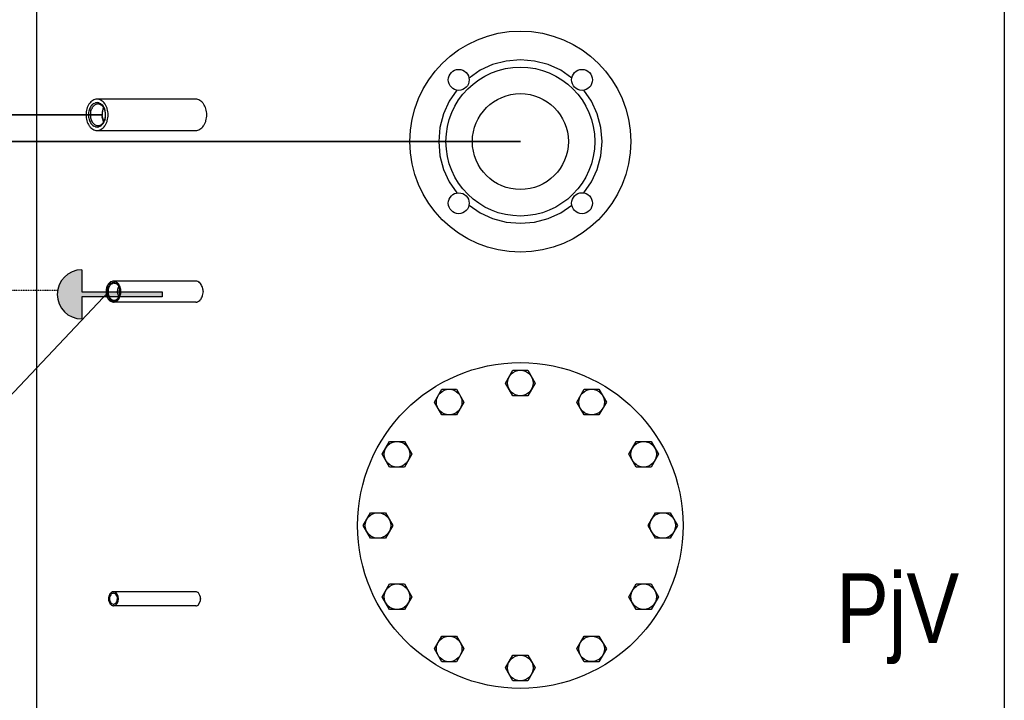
# Model space of a CAD drawing. Header units: millimetres. Extents: x -98431657 to -98227415, y -465497820 to -465456067.
# Tile 27 of 62: x -98404823 to -98404118, y -465487818 to -465487331. Entities that reach past the tile are written whole.
import ezdxf

# ---------------------------------------------------------------- set-up
doc = ezdxf.new("R2010")
doc.units = ezdxf.units.MM
doc.linetypes.add('Teckovana', pattern=[0.06, 0, -0.06])
doc.layers.add('WPF 1 - vrt', color=7, linetype='Continuous', lineweight=25)
doc.layers.add('základ', color=7, linetype='Continuous', lineweight=25)
doc.styles.add('ARIALNARROW', font='ARIALN.TTF')

# ---------------------------------------------------------------- blocks, each defined once
blk = doc.blocks.new('KOMPLEXNÍ OBJEKT_0')
at = {"layer": 'WPF 1 - vrt', "color": 0, "lineweight": 25}
blk.add_line((-98404691.77, -465487525.87), (-98404692.02, -465487525.87), dxfattribs=at)
for centre, radius, start, end in [((-98404697.41, -465487522.66), 4.27, 47.4929, 58.38995), ((-98404698.83, -465487524.3), 6.44, 33.82169, 48.00708), ((-98404700.12, -465487525.14), 7.98, 21.31508, 33.67598), ((-98404701.48, -465487525.67), 9.44, 15.90507, 21.32632), ((-98404698.62, -465487524.96), 6.5, 8.43816, 16.73723), ((-98404702.18, -465487525.89), 10.16, 0.10596, 10.72062), ((-98404702.14, -465487524.53), 10.46, 342.02067, 352.61211)]:
    blk.add_arc(centre, radius, start, end, dxfattribs=at)
blk = doc.blocks.new('KOMPLEXNÍ OBJEKT_2')
at = {"layer": 'WPF 1 - vrt', "color": 0, "lineweight": 25}
blk.add_line((-98404694.63, -465487532.57), (-98404694.61, -465487532.57), dxfattribs=at)
for centre, radius, start, end in [((-98404700.37, -465487527.05), 7.96, 316.12605, 329.88809), ((-98404699.78, -465487526.78), 7.6, 325.84968, 338.90817), ((-98404700.83, -465487526.32), 8.75, 338.61125, 344.51886)]:
    blk.add_arc(centre, radius, start, end, dxfattribs=at)
blk = doc.blocks.new('KOMPLEXNÍ OBJEKT_3')
at = {"layer": 'WPF 1 - vrt', "color": 0, "lineweight": 25}
blk.add_lwpolyline([(-98404695.53, -465487750.26), (-98404695.52, -465487750.26), (-98404695.51, -465487750.26)], dxfattribs=at)
blk.add_arc((-98404696.68, -465487747.97), 2.57, 277.92982, 296.96456, dxfattribs=at)
blk = doc.blocks.new('KOMPLEXNÍ OBJEKT_23')
at = {"layer": 'WPF 1 - vrt', "color": 0, "lineweight": 25}
blk.add_line((-98404697.31, -465487750.72), (-98404756.19, -465487750.72), dxfattribs=at)
blk.add_arc((-98404756.18, -465487748.13), 2.59, 254.47525, 269.7675, dxfattribs=at)
blk = doc.blocks.new('KOMPLEXNÍ OBJEKT_24')
at = {"layer": 'WPF 1 - vrt', "color": 0, "lineweight": 25}
blk.add_line((-98404697.31, -465487740.72), (-98404756.19, -465487740.72), dxfattribs=at)
for centre, radius, start, end in [((-98404756.19, -465487743.29), 2.56, 74.40082, 90.00279), ((-98404756.37, -465487743.75), 3.05, 45.56426, 73.57471), ((-98404697.3, -465487742.96), 2.23, 77.64086, 90.31944)]:
    blk.add_arc(centre, radius, start, end, dxfattribs=at)
blk = doc.blocks.new('KOMPLEXNÍ OBJEKT_25')
at = {"layer": 'WPF 1 - vrt', "color": 0, "lineweight": 25}
blk.add_line((-98404697.31, -465487533.37), (-98404756.19, -465487533.37), dxfattribs=at)
for centre, radius, start, end in [((-98404755.67, -465487528.45), 5.04, 226.52637, 239.73383), ((-98404756.18, -465487529.5), 3.87, 238.36437, 269.81842)]:
    blk.add_arc(centre, radius, start, end, dxfattribs=at)
blk = doc.blocks.new('KOMPLEXNÍ OBJEKT_26')
at = {"layer": 'WPF 1 - vrt', "color": 0, "lineweight": 25}
blk.add_line((-98404697.31, -465487518.38), (-98404756.19, -465487518.38), dxfattribs=at)
for centre, radius, start, end in [((-98404756.22, -465487521.79), 3.4, 89.5729, 107.15888), ((-98404697.34, -465487522.44), 4.06, 79.30941, 89.68464)]:
    blk.add_arc(centre, radius, start, end, dxfattribs=at)
blk = doc.blocks.new('KOMPLEXNÍ OBJEKT_29')
at = {"layer": 'WPF 1 - vrt', "color": 0, "lineweight": 25}
for centre, radius, start, end in [((-98404765.91, -465487397.53), 6.42, 133.3595, 144.64885), ((-98404767.03, -465487396.23), 4.71, 119.83476, 134.41737), ((-98404767.37, -465487395.38), 3.81, 104.90684, 121.6116), ((-98404767.25, -465487395.53), 3.98, 90.34561, 106.10002), ((-98404767.29, -465487395.46), 3.91, 73.99562, 89.74417), ((-98404765.09, -465487398.07), 7.41, 144.97001, 155.54023)]:
    blk.add_arc(centre, radius, start, end, dxfattribs=at)
blk = doc.blocks.new('KOMPLEXNÍ OBJEKT_30')
at = {"layer": 'WPF 1 - vrt', "color": 0, "lineweight": 25}
for centre, radius, start, end in [((-98404768.36, -465487397.34), 6.1, 47.3967, 58.51835), ((-98404770.22, -465487398.91), 8.52, 36.74426, 45.32643), ((-98404754.25, -465487397.7), 10.49, 188.81359, 196.34846), ((-98404753.92, -465487398.78), 10.49, 160.38265, 182.86307), ((-98404754.75, -465487399.3), 9.66, 180.01283, 188.01817), ((-98404751.66, -465487397.99), 12.46, 160.37849, 167.30196)]:
    blk.add_arc(centre, radius, start, end, dxfattribs=at)
blk = doc.blocks.new('KOMPLEXNÍ OBJEKT_31')
at = {"layer": 'WPF 1 - vrt', "color": 0, "lineweight": 25}
for centre, radius, start, end in [((-98404771.72, -465487399.21), 9.94, 16.83648, 25.03226), ((-98404772.6, -465487399.28), 10.81, 359.85244, 15.83097), ((-98404772.63, -465487399.33), 10.84, 344.20891, 0.11818)]:
    blk.add_arc(centre, radius, start, end, dxfattribs=at)
blk = doc.blocks.new('KOMPLEXNÍ OBJEKT_32')
at = {"layer": 'WPF 1 - vrt', "color": 0, "lineweight": 25}
for p, q in [((-98404697.31, -465487388.1), (-98404767.96, -465487388.1)), ((-98404767.96, -465487410.5), (-98404697.31, -465487410.5))]:
    blk.add_line(p, q, dxfattribs=at)
for centre, radius, start, end in [((-98404764.8, -465487397.64), 10.76, 144.48073, 154.93143), ((-98404765.85, -465487396.79), 9.41, 133.68628, 144.93105), ((-98404767.09, -465487395.58), 7.68, 120.55985, 133.29968), ((-98404767.71, -465487394.54), 6.47, 106.13401, 120.51139), ((-98404767.92, -465487394.12), 6.02, 90.45779, 105.32947), ((-98404697.31, -465487393.74), 5.64, 74.16764, 90.0541), ((-98404697.6, -465487394.68), 6.61, 59.94751, 73.98697), ((-98404698.12, -465487395.43), 7.53, 46.20118, 59.34802), ((-98404699.59, -465487396.77), 9.51, 33.54762, 45.41291), ((-98404701.08, -465487398.1), 11.5, 15.5439, 34.963), ((-98404760.96, -465487399.23), 14.92, 163.59057, 180.26931), ((-98404760.69, -465487399.34), 15.19, 179.854, 196.23941), ((-98404763.02, -465487398.46), 12.73, 154.94774, 164.28619), ((-98404704.58, -465487399.29), 15.19, 359.94741, 16.33281), ((-98404704.32, -465487399.35), 14.92, 343.49717, 0.17592), ((-98404764.2, -465487400.51), 11.5, 195.5439, 214.963), ((-98404765.69, -465487401.84), 9.51, 213.54762, 225.41291), ((-98404700.48, -465487400.97), 10.76, 324.48073, 334.93143), ((-98404702.26, -465487400.14), 12.73, 334.94774, 344.28619), ((-98404767.16, -465487403.18), 7.53, 226.20118, 239.34802), ((-98404767.75, -465487404.09), 6.45, 239.76301, 254.17147), ((-98404767.97, -465487404.86), 5.64, 254.17213, 270.0586), ((-98404697.31, -465487404.86), 5.65, 269.97707, 285.8192), ((-98404697.64, -465487403.91), 6.65, 286.32028, 300.32511), ((-98404698.19, -465487403.03), 7.68, 300.55985, 313.29968), ((-98404699.43, -465487401.81), 9.41, 313.68628, 324.93105)]:
    blk.add_arc(centre, radius, start, end, dxfattribs=at)
blk = doc.blocks.new('KOMPLEXNÍ OBJEKT_33')
at = {"layer": 'WPF 1 - vrt', "color": 0, "lineweight": 25}
for centre, radius, start, end in [((-98404766.19, -465487401.26), 6.1, 227.3967, 238.51835), ((-98404767.23, -465487402.82), 4.24, 239.49619, 254.70408), ((-98404767.3, -465487403.48), 3.58, 252.98595, 270.20196), ((-98404767.28, -465487403.39), 3.67, 269.93151, 286.99107), ((-98404767.24, -465487403.05), 3.99, 285.05568, 301.10077), ((-98404767.52, -465487402.38), 4.71, 299.83476, 314.41737), ((-98404769.6, -465487400.18), 7.73, 313.99186, 323.40923), ((-98404770.89, -465487399.78), 9.02, 326.25867, 334.90317)]:
    blk.add_arc(centre, radius, start, end, dxfattribs=at)
blk = doc.blocks.new('KOMPLEXNÍ OBJEKT_34')
at = {"layer": 'WPF 1 - vrt', "color": 0, "lineweight": 25}
for centre, radius, start, end in [((-98404762.26, -465487399.29), 10.52, 163.62195, 180.02643), ((-98404762.28, -465487399.31), 10.49, 179.94367, 196.41259), ((-98404762.87, -465487399.47), 9.88, 196.50875, 204.85263), ((-98404763.61, -465487399.67), 9.12, 205.66585, 214.19717)]:
    blk.add_arc(centre, radius, start, end, dxfattribs=at)
blk = doc.blocks.new('KOMPLEXNÍ OBJEKT_35')
at = {"layer": 'WPF 1 - vrt', "color": 0, "lineweight": 25}
for centre, radius, start, end in [((-98404767.96, -465487393.77), 5.66, 74.20345, 90.08992), ((-98404768.12, -465487394.37), 6.29, 59.57835, 74.35614), ((-98404768.96, -465487395.68), 7.84, 46.4693, 59.0799), ((-98404769.67, -465487396.49), 8.92, 34.95907, 46.78575), ((-98404772.22, -465487398.14), 11.96, 25.01295, 34.41218), ((-98404771.74, -465487398.15), 11.53, 15.78239, 26.08016), ((-98404775.55, -465487399.31), 15.51, 0.0283, 16.0651), ((-98404775.28, -465487399.33), 15.24, 343.75307, 0.08346), ((-98404771.74, -465487400.66), 11.45, 325.03098, 334.83186), ((-98404772.92, -465487400.08), 12.77, 334.72483, 344.04791), ((-98404767.96, -465487404.86), 5.65, 269.97707, 285.8192), ((-98404768.16, -465487404.22), 6.31, 285.94756, 300.69783), ((-98404768.84, -465487403.03), 7.68, 300.55985, 313.29968), ((-98404770.1, -465487401.75), 9.48, 313.49648, 324.70255)]:
    blk.add_arc(centre, radius, start, end, dxfattribs=at)
blk = doc.blocks.new('KOMPLEXNÍ OBJEKT_36')
at = {"layer": 'WPF 1 - vrt', "color": 0, "lineweight": 25}
for centre, radius, start, end in [((-98404773.47, -465487399.26), 11.67, 359.76385, 16.33761), ((-98404773.79, -465487399.3), 12, 343.87149, 0), ((-98404771.76, -465487399.83), 9.92, 325.276, 334.16332), ((-98404770.77, -465487400.35), 8.8, 334.40077, 344.931)]:
    blk.add_arc(centre, radius, start, end, dxfattribs=at)
blk = doc.blocks.new('KOMPLEXNÍ OBJEKT_37')
at = {"layer": 'WPF 1 - vrt', "color": 0, "lineweight": 25}
for centre, radius, start, end in [((-98404767.94, -465487403.54), 4.49, 254.21835, 269.64119), ((-98404767.99, -465487403.46), 4.57, 270.26636, 285.6398)]:
    blk.add_arc(centre, radius, start, end, dxfattribs=at)
blk = doc.blocks.new('KOMPLEXNÍ OBJEKT_38')
at = {"layer": 'WPF 1 - vrt', "color": 0, "lineweight": 25}
for centre, radius, start, end in [((-98404765.59, -465487397.87), 8.23, 134.86745, 144.78626), ((-98404767.33, -465487396.38), 5.94, 120.15236, 133.13151), ((-98404762.14, -465487399.31), 12, 163.85647, 179.982), ((-98404762.46, -465487399.35), 11.67, 179.77887, 196.35263), ((-98404765.15, -465487398.31), 8.83, 154.11226, 164.62798), ((-98404765.55, -465487397.97), 8.32, 144.41703, 155.02229), ((-98404765.13, -465487400.24), 8.86, 195.67416, 206.17485), ((-98404766.58, -465487401.28), 7.11, 203.8071, 216.17837), ((-98404766.49, -465487401.49), 7.06, 214.39277, 225.95351), ((-98404767.34, -465487402.23), 5.94, 226.86849, 239.84764)]:
    blk.add_arc(centre, radius, start, end, dxfattribs=at)
blk = doc.blocks.new('KOMPLEXNÍ OBJEKT_39')
at = {"layer": 'WPF 1 - vrt', "color": 0, "lineweight": 25}
for centre, radius, start, end in [((-98404767.94, -465487395.08), 4.51, 90.26802, 105.75445), ((-98404767.99, -465487395.13), 4.56, 74.33338, 89.64415)]:
    blk.add_arc(centre, radius, start, end, dxfattribs=at)
blk = doc.blocks.new('KOMPLEXNÍ OBJEKT_40')
at = {"layer": 'WPF 1 - vrt', "color": 0, "lineweight": 25}
for centre, radius, start, end in [((-98404756.09, -465487400.8), 9.27, 136.75941, 144.5994), ((-98404770.95, -465487398.2), 8.93, 24.79671, 34.61019)]:
    blk.add_arc(centre, radius, start, end, dxfattribs=at)
blk = doc.blocks.new('KOMPLEXNÍ OBJEKT_71')
at = {"layer": 'WPF 1 - vrt', "color": 0, "lineweight": 25}
for centre, radius, start, end in [((-98404752.83, -465487745.68), 6.88, 164.24821, 195.73252), ((-98404754.24, -465487745.28), 5.42, 145.18534, 164.23061), ((-98404754.91, -465487744.94), 4.67, 133.30487, 143.90546), ((-98404756.06, -465487743.67), 2.96, 106.05764, 134.01349), ((-98404753.98, -465487746.11), 5.66, 194.64559, 213.69086), ((-98404755.03, -465487746.66), 4.48, 215.34718, 225.85541), ((-98404755.57, -465487747.13), 3.77, 226.7823, 238.40699)]:
    blk.add_arc(centre, radius, start, end, dxfattribs=at)
blk = doc.blocks.new('KOMPLEXNÍ OBJEKT_72')
at = {"layer": 'WPF 1 - vrt', "color": 0, "lineweight": 25}
for centre, radius, start, end in [((-98404758.03, -465487745.52), 4.65, 16.60658, 34.28943), ((-98404759.35, -465487745.74), 5.99, 0.19764, 15.03528), ((-98404757.93, -465487745.97), 4.54, 325.48189, 343.6221), ((-98404759.25, -465487745.71), 5.88, 344.83399, 359.93308)]:
    blk.add_arc(centre, radius, start, end, dxfattribs=at)
blk = doc.blocks.new('KOMPLEXNÍ OBJEKT_73')
at = {"layer": 'WPF 1 - vrt', "color": 0, "lineweight": 25}
for centre, radius, start, end in [((-98404753.12, -465487745.77), 5.89, 164.51023, 179.60283), ((-98404754.22, -465487745.58), 4.79, 145.96215, 163.14184), ((-98404753.02, -465487745.67), 6, 180.53332, 195.35362), ((-98404754.1, -465487745.81), 4.92, 197.08713, 213.80888)]:
    blk.add_arc(centre, radius, start, end, dxfattribs=at)
blk = doc.blocks.new('KOMPLEXNÍ OBJEKT_74')
at = {"layer": 'WPF 1 - vrt', "color": 0, "lineweight": 25}
for centre, radius, start, end in [((-98404758.24, -465487525.38), 6.72, 15.94551, 34.68026), ((-98404760.59, -465487525.86), 9.14, 359.89302, 16.13234), ((-98404759.46, -465487525.81), 8.01, 359.5119, 16.50423), ((-98404759.6, -465487525.95), 8.15, 343.86422, 0.54712), ((-98404760.13, -465487525.88), 8.68, 344.37291, 0.00911)]:
    blk.add_arc(centre, radius, start, end, dxfattribs=at)
blk = doc.blocks.new('KOMPLEXNÍ OBJEKT_75')
at = {"layer": 'WPF 1 - vrt', "color": 0, "lineweight": 25}
for centre, radius, start, end in [((-98404754.74, -465487524.27), 6.37, 133.51085, 144.66038), ((-98404755.5, -465487523.5), 5.29, 120.89175, 133.3802), ((-98404751.18, -465487525.89), 10.31, 163.84716, 179.93765), ((-98404751.11, -465487525.89), 10.38, 179.93204, 195.97925), ((-98404751.84, -465487525.73), 9.63, 155.32285, 163.65051), ((-98404753.2, -465487525.24), 8.19, 145.37226, 154.45473)]:
    blk.add_arc(centre, radius, start, end, dxfattribs=at)
blk = doc.blocks.new('KOMPLEXNÍ OBJEKT_76')
at = {"layer": 'WPF 1 - vrt', "color": 0, "lineweight": 25}
for centre, radius, start, end in [((-98404751.35, -465487525.85), 8.74, 164.64799, 180.19696), ((-98404751.74, -465487525.93), 8.35, 179.657, 195.93165), ((-98404752.95, -465487526.25), 7.1, 196.11615, 213.8895), ((-98404754.08, -465487526.72), 5.91, 216.1666, 225.9183), ((-98404755.54, -465487528.26), 3.78, 225.55262, 239.83948), ((-98404755.69, -465487528.59), 3.42, 239.40271, 254.20011), ((-98404755.79, -465487528.92), 3.08, 254.28697, 270.2473), ((-98404755.76, -465487528.96), 3.03, 269.69168, 285.89247), ((-98404755.87, -465487528.52), 3.49, 285.64068, 300.30476), ((-98404756.17, -465487528.1), 4.01, 300.9436, 314.3269)]:
    blk.add_arc(centre, radius, start, end, dxfattribs=at)
blk = doc.blocks.new('KOMPLEXNÍ OBJEKT_77')
at = {"layer": 'WPF 1 - vrt', "color": 0, "lineweight": 25}
for centre, radius, start, end in [((-98404697.35, -465487529.51), 3.87, 281.28719, 292.62343), ((-98404697.45, -465487529.12), 4.26, 291.89643, 302.40293)]:
    blk.add_arc(centre, radius, start, end, dxfattribs=at)
blk = doc.blocks.new('KOMPLEXNÍ OBJEKT_78')
at = {"layer": 'WPF 1 - vrt', "color": 0, "lineweight": 25}
for centre, radius, start, end in [((-98404745.72, -465487525.93), 6.35, 165.43072, 179.47122), ((-98404747.01, -465487525.88), 5.06, 179.93141, 185.89026)]:
    blk.add_arc(centre, radius, start, end, dxfattribs=at)
blk = doc.blocks.new('KOMPLEXNÍ OBJEKT_79')
at = {"layer": 'WPF 1 - vrt', "color": 0, "lineweight": 25}
for centre, radius, start, end in [((-98404756.86, -465487523.87), 4.86, 34.25039, 47.15484), ((-98404745.37, -465487525.84), 8.08, 158.22202, 180.26659), ((-98404746.58, -465487525.94), 6.87, 179.48145, 188.2756), ((-98404747.96, -465487524.66), 5.24, 149.07806, 159.67795), ((-98404756.77, -465487523.47), 4.57, 19.16372, 30.68186)]:
    blk.add_arc(centre, radius, start, end, dxfattribs=at)
blk = doc.blocks.new('KOMPLEXNÍ OBJEKT_80')
at = {"layer": 'WPF 1 - vrt', "color": 0, "lineweight": 25}
for centre, radius, start, end in [((-98404757.26, -465487523.96), 5.89, 46.66858, 58.29504), ((-98404757.84, -465487524.45), 6.64, 24.34491, 45.9324), ((-98404758.57, -465487525.03), 7.55, 15.52281, 26.0217), ((-98404760.91, -465487525.92), 10.01, 343.62103, 0.23355), ((-98404761.03, -465487525.83), 10.14, 359.74432, 16.16698), ((-98404758.41, -465487526.8), 7.37, 333.9457, 344.77028)]:
    blk.add_arc(centre, radius, start, end, dxfattribs=at)
blk = doc.blocks.new('KOMPLEXNÍ OBJEKT_81')
at = {"layer": 'WPF 1 - vrt', "color": 0, "lineweight": 25}
for centre, radius, start, end in [((-98404754.57, -465487524.55), 5.22, 133.85682, 144.82966), ((-98404755.44, -465487523.63), 3.95, 120.45383, 133.9458)]:
    blk.add_arc(centre, radius, start, end, dxfattribs=at)
blk = doc.blocks.new('KOMPLEXNÍ OBJEKT_82')
at = {"layer": 'WPF 1 - vrt', "color": 0, "lineweight": 25}
for centre, radius, start, end in [((-98404751.79, -465487525.86), 9.14, 163.82579, 180.07056), ((-98404751.34, -465487525.85), 9.59, 180.14443, 195.66989), ((-98404754.33, -465487525.01), 6.46, 153.84783, 164.847), ((-98404753.55, -465487525.25), 7.27, 145.48689, 154.80896), ((-98404755.17, -465487524.22), 5.35, 133.05122, 144.83915), ((-98404753.61, -465487526.43), 7.24, 196.12292, 205.9521), ((-98404755.12, -465487527.38), 5.48, 203.92289, 216.21427), ((-98404754.79, -465487527.25), 5.81, 215.30944, 226.09578), ((-98404755.87, -465487528.41), 4.24, 225.75796, 239.70924), ((-98404756.19, -465487529.06), 3.51, 238.93444, 254.94252), ((-98404756.19, -465487529.41), 3.18, 253.32038, 270.10802), ((-98404756.19, -465487529.3), 3.28, 270.00898, 286.40545), ((-98404756.28, -465487528.85), 3.74, 285.81442, 300.72099), ((-98404756.5, -465487528.46), 4.18, 300.54829, 314.5889), ((-98404756.6, -465487528.07), 4.55, 312.00347, 325.8869)]:
    blk.add_arc(centre, radius, start, end, dxfattribs=at)
blk = doc.blocks.new('KOMPLEXNÍ OBJEKT_83')
at = {"layer": 'WPF 1 - vrt', "color": 0, "lineweight": 25}
for centre, radius, start, end in [((-98404756.17, -465487529.71), 3.66, 269.66894, 286.03769), ((-98404756.52, -465487528.68), 4.74, 286.62984, 299.76734), ((-98404757.35, -465487527.64), 6.07, 301.69189, 312.58006), ((-98404757.93, -465487527.28), 6.73, 314.1446, 324.65282)]:
    blk.add_arc(centre, radius, start, end, dxfattribs=at)

msp = doc.modelspace()

# ---------------------------------------------------------------- hatches: boundary and pattern name
at = {"layer": 'základ', "true_color": 0xe8e8e8}
msp.add_hatch(color=254, dxfattribs=at).paths.add_polyline_path([(-98404778.94, -465487510.26), (-98404778.94, -465487525.93), (-98404721.23, -465487525.93), (-98404721.23, -465487529.71), (-98404778.94, -465487529.71), (-98404778.94, -465487545.39), (-98404780.72, -465487545.3), (-98404782.48, -465487545.03), (-98404784.2, -465487544.58), (-98404785.87, -465487543.96), (-98404787.47, -465487543.18), (-98404788.98, -465487542.24), (-98404790.38, -465487541.15), (-98404791.67, -465487539.92), (-98404792.83, -465487538.57), (-98404793.85, -465487537.11), (-98404794.71, -465487535.56), (-98404795.41, -465487533.92), (-98404795.95, -465487532.22), (-98404796.3, -465487530.48), (-98404796.48, -465487528.71), (-98404796.48, -465487526.93), (-98404796.3, -465487525.16), (-98404795.95, -465487523.42), (-98404795.41, -465487521.72), (-98404794.71, -465487520.09), (-98404793.85, -465487518.53), (-98404792.83, -465487517.07), (-98404791.67, -465487515.72), (-98404790.38, -465487514.49), (-98404788.98, -465487513.41), (-98404787.47, -465487512.46), (-98404785.87, -465487511.68), (-98404784.2, -465487511.06), (-98404782.48, -465487510.62), (-98404780.72, -465487510.35)], flags=16)

# ---------------------------------------------------------------- linework, layer by layer
at = {"layer": 'WPF 1 - vrt', "color": 0, "lineweight": 25}
for p, q in [((-98404811.36, -465487197.26), (-98404811.36, -465488725.03)), ((-98404118.19, -465487197.26), (-98404118.19, -465488725.03)), ((-98404770.32, -465487391.24), (-98404769.16, -465487390.74)), ((-98404766.76, -465487390.74), (-98404765.6, -465487391.24)), ((-98404766.21, -465487391.7), (-98404765.17, -465487392.14)), ((-98404764.53, -465487392.04), (-98404763.59, -465487393.13)), ((-98404772.35, -465487396.33), (-98404771.83, -465487395)), ((-98404763.81, -465487395.26), (-98404764.61, -465487399.3)), ((-98404763.39, -465487393.81), (-98404762.71, -465487395)), ((-98404762.84, -465487394.46), (-98404762.27, -465487395.97)), ((-98404770.32, -465487405.76), (-98404771.16, -465487404.8)), ((-98404763.6, -465487405.48), (-98404764.53, -465487406.56)), ((-98404764.52, -465487400.72), (-98404763.21, -465487404.49)), ((-98404764.31, -465487400.65), (-98404763.06, -465487404.26)), ((-98404762.2, -465487402.28), (-98404762.72, -465487403.61)), ((-98404769.16, -465487407.87), (-98404770.32, -465487407.37)), ((-98404765.6, -465487407.37), (-98404766.76, -465487407.87)), ((-98404758.82, -465487520.31), (-98404758, -465487519.68)), ((-98404757.22, -465487518.54), (-98404758.21, -465487518.95)), ((-98404758, -465487519.68), (-98404757.11, -465487519.3)), ((-98404757.44, -465487520.23), (-98404756.62, -465487519.87)), ((-98404757.11, -465487519.3), (-98404756.19, -465487519.18)), ((-98404755.78, -465487519.76), (-98404754.93, -465487519.87)), ((-98404755.27, -465487519.3), (-98404754.37, -465487519.68)), ((-98404754.16, -465487518.95), (-98404755.16, -465487518.52)), ((-98404754.93, -465487519.87), (-98404754.12, -465487520.22)), ((-98404754.37, -465487519.68), (-98404753.55, -465487520.31)), ((-98404695.86, -465487518.67), (-98404696.58, -465487518.45)), ((-98404695.17, -465487519.02), (-98404695.86, -465487518.67)), ((-98404694.72, -465487519.21), (-98404694.78, -465487519.31)), ((-98404694.68, -465487519.19), (-98404694.72, -465487519.21)), ((-98404694.63, -465487519.18), (-98404694.68, -465487519.19)), ((-98404694.57, -465487519.2), (-98404694.64, -465487519.18)), ((-98404694.56, -465487519.21), (-98404694.57, -465487519.2)), ((-98404694.49, -465487519.35), (-98404694.55, -465487519.21)), ((-98404694.53, -465487519.53), (-98404694.49, -465487519.35)), ((-98404759.78, -465487523.53), (-98404758.83, -465487521.55)), ((-98404753.38, -465487526.93), (-98404752.45, -465487529.78)), ((-98404753.37, -465487520.79), (-98404752.71, -465487521.56)), ((-98404752.25, -465487522.16), (-98404751.81, -465487523.32)), ((-98404752.04, -465487526.4), (-98404751.7, -465487527.89)), ((-98404751.7, -465487523.86), (-98404751.87, -465487524.34)), ((-98404691.98, -465487525.68), (-98404692.03, -465487525.73)), ((-98404692.03, -465487526.03), (-98404691.98, -465487526.06)), ((-98404691.92, -465487525.67), (-98404691.98, -465487525.68)), ((-98404691.98, -465487526.06), (-98404691.92, -465487526.09)), ((-98404691.87, -465487525.68), (-98404691.93, -465487525.67)), ((-98404691.92, -465487526.09), (-98404691.86, -465487526.07)), ((-98404691.81, -465487525.73), (-98404691.87, -465487525.68)), ((-98404691.86, -465487526.07), (-98404691.82, -465487526.02)), ((-98404691.82, -465487526.02), (-98404691.79, -465487525.96)), ((-98404691.79, -465487525.79), (-98404691.81, -465487525.73)), ((-98404691.77, -465487525.87), (-98404691.79, -465487525.79)), ((-98404691.79, -465487525.96), (-98404691.76, -465487525.88)), ((-98404761.09, -465487528.74), (-98404760.6, -465487530.04)), ((-98404759.94, -465487531.18), (-98404759.14, -465487532.1)), ((-98404752.71, -465487530.2), (-98404753.37, -465487530.96)), ((-98404752.24, -465487529.6), (-98404752.84, -465487530.61)), ((-98404751.77, -465487528.22), (-98404752.71, -465487530.2)), ((-98404752.44, -465487531.17), (-98404751.79, -465487530.04)), ((-98404751.81, -465487528.44), (-98404752.24, -465487529.6)), ((-98404697.31, -465487533.37), (-98404696.59, -465487533.3)), ((-98404695.17, -465487532.72), (-98404694.52, -465487532.24)), ((-98404694.78, -465487532.44), (-98404694.71, -465487532.54)), ((-98404694.71, -465487532.54), (-98404694.68, -465487532.56)), ((-98404694.68, -465487532.56), (-98404694.62, -465487532.58)), ((-98404694.61, -465487532.57), (-98404694.55, -465487532.55)), ((-98404694.56, -465487532.55), (-98404694.48, -465487532.4)), ((-98404694.48, -465487532.4), (-98404694.53, -465487532.23)), ((-98404692.4, -465487528.66), (-98404692.19, -465487527.76)), ((-98404475.34, -465487591.27), (-98404470.07, -465487582.11)), ((-98404470.06, -465487582.11), (-98404459.48, -465487582.11)), ((-98404459.48, -465487582.11), (-98404454.2, -465487591.27)), ((-98404526.35, -465487604.93), (-98404521.07, -465487595.77)), ((-98404470.06, -465487600.43), (-98404475.34, -465487591.27)), ((-98404454.2, -465487591.27), (-98404459.47, -465487600.43)), ((-98404424.35, -465487604.93), (-98404419.06, -465487595.77)), ((-98404419.06, -465487595.77), (-98404408.49, -465487595.77)), ((-98404408.48, -465487595.77), (-98404403.2, -465487604.93)), ((-98404459.48, -465487600.43), (-98404470.06, -465487600.43)), ((-98404505.19, -465487604.93), (-98404510.49, -465487614.09)), ((-98404419.06, -465487614.09), (-98404424.34, -465487604.93)), ((-98404403.2, -465487604.93), (-98404408.48, -465487614.09)), ((-98404408.48, -465487614.09), (-98404419.06, -465487614.09)), ((-98404563.68, -465487642.26), (-98404558.4, -465487633.1)), ((-98404558.39, -465487633.1), (-98404547.82, -465487633.1)), ((-98404547.82, -465487633.1), (-98404542.53, -465487642.26)), ((-98404387.02, -465487642.26), (-98404381.74, -465487633.1)), ((-98404381.74, -465487633.1), (-98404371.15, -465487633.1)), ((-98404371.15, -465487633.1), (-98404365.88, -465487642.26)), ((-98404558.39, -465487651.42), (-98404563.67, -465487642.26)), ((-98404381.74, -465487651.42), (-98404387.01, -465487642.26)), ((-98404365.87, -465487642.26), (-98404371.15, -465487651.42)), ((-98404371.15, -465487651.42), (-98404381.74, -465487651.42)), ((-98404577.34, -465487693.26), (-98404572.06, -465487684.1)), ((-98404572.05, -465487684.1), (-98404561.48, -465487684.1)), ((-98404561.48, -465487684.1), (-98404556.19, -465487693.26)), ((-98404373.36, -465487693.26), (-98404368.08, -465487684.1)), ((-98404368.08, -465487684.1), (-98404357.5, -465487684.1)), ((-98404357.5, -465487684.1), (-98404352.22, -465487693.26)), ((-98404572.05, -465487702.42), (-98404577.34, -465487693.26)), ((-98404556.19, -465487693.26), (-98404561.47, -465487702.42)), ((-98404368.08, -465487702.42), (-98404373.36, -465487693.26)), ((-98404352.21, -465487693.26), (-98404357.5, -465487702.42)), ((-98404561.48, -465487702.42), (-98404572.05, -465487702.42)), ((-98404357.5, -465487702.42), (-98404368.08, -465487702.42)), ((-98404563.68, -465487744.25), (-98404558.4, -465487735.1)), ((-98404558.39, -465487735.1), (-98404547.82, -465487735.1)), ((-98404547.82, -465487735.1), (-98404542.53, -465487744.26)), ((-98404387.02, -465487744.25), (-98404381.74, -465487735.1)), ((-98404381.74, -465487735.1), (-98404371.15, -465487735.1)), ((-98404371.15, -465487735.1), (-98404365.88, -465487744.26)), ((-98404758.19, -465487742.9), (-98404757.76, -465487742.4)), ((-98404757.76, -465487742.4), (-98404757.27, -465487742.03)), ((-98404757.27, -465487742.03), (-98404756.74, -465487741.8)), ((-98404756.19, -465487740.72), (-98404756.88, -465487740.82)), ((-98404756.19, -465487741.73), (-98404755.63, -465487741.81)), ((-98404755.11, -465487742.03), (-98404754.62, -465487742.39)), ((-98404754.62, -465487742.39), (-98404754.19, -465487742.89)), ((-98404753.69, -465487742.18), (-98404754.23, -465487741.57)), ((-98404752.66, -465487745.73), (-98404752.92, -465487743.81)), ((-98404696.33, -465487740.93), (-98404696.82, -465487740.78)), ((-98404695.62, -465487741.22), (-98404695.68, -465487741.32)), ((-98404695.59, -465487741.19), (-98404695.62, -465487741.22)), ((-98404695.53, -465487741.19), (-98404695.59, -465487741.19)), ((-98404695.47, -465487741.2), (-98404695.54, -465487741.19)), ((-98404695.46, -465487741.21), (-98404695.47, -465487741.2)), ((-98404695.39, -465487741.36), (-98404695.45, -465487741.21)), ((-98404695.43, -465487741.53), (-98404695.39, -465487741.36)), ((-98404694.22, -465487743.33), (-98404695.41, -465487741.52)), ((-98404693.89, -465487744.48), (-98404694.22, -465487743.33)), ((-98404693.73, -465487745.51), (-98404693.79, -465487745.53)), ((-98404693.68, -465487745.52), (-98404693.74, -465487745.52)), ((-98404693.62, -465487745.57), (-98404693.68, -465487745.52)), ((-98404693.6, -465487745.64), (-98404693.62, -465487745.57)), ((-98404693.59, -465487745.72), (-98404693.6, -465487745.64)), ((-98404558.39, -465487753.41), (-98404563.67, -465487744.25)), ((-98404381.74, -465487753.41), (-98404387.01, -465487744.25)), ((-98404365.87, -465487744.25), (-98404371.15, -465487753.41)), ((-98404757.76, -465487749.05), (-98404758.19, -465487748.55)), ((-98404757.27, -465487749.41), (-98404757.76, -465487749.05)), ((-98404757.55, -465487750.34), (-98404756.88, -465487750.62)), ((-98404756.74, -465487749.64), (-98404757.27, -465487749.41)), ((-98404756.19, -465487749.72), (-98404756.74, -465487749.64)), ((-98404756.19, -465487750.72), (-98404755.51, -465487750.62)), ((-98404755.11, -465487749.42), (-98404755.63, -465487749.65)), ((-98404755.51, -465487750.62), (-98404754.84, -465487750.33)), ((-98404754.62, -465487749.04), (-98404755.11, -465487749.42)), ((-98404754.19, -465487748.54), (-98404754.62, -465487749.04)), ((-98404754.23, -465487749.87), (-98404753.69, -465487749.26)), ((-98404753.69, -465487749.26), (-98404752.92, -465487747.63)), ((-98404752.92, -465487747.63), (-98404752.66, -465487745.73)), ((-98404697.31, -465487750.72), (-98404696.82, -465487750.67)), ((-98404696.82, -465487750.67), (-98404696.33, -465487750.51)), ((-98404695.68, -465487750.12), (-98404695.61, -465487750.22)), ((-98404695.61, -465487750.22), (-98404695.58, -465487750.24)), ((-98404695.58, -465487750.24), (-98404695.52, -465487750.25)), ((-98404695.51, -465487750.26), (-98404695.45, -465487750.23)), ((-98404695.46, -465487750.23), (-98404695.38, -465487750.08)), ((-98404695.38, -465487750.08), (-98404695.43, -465487749.91)), ((-98404695.41, -465487749.93), (-98404694.22, -465487748.12)), ((-98404694.22, -465487748.12), (-98404693.89, -465487746.95)), ((-98404693.59, -465487745.72), (-98404693.79, -465487745.72)), ((-98404693.79, -465487745.91), (-98404693.73, -465487745.92)), ((-98404693.73, -465487745.93), (-98404693.67, -465487745.92)), ((-98404693.67, -465487745.92), (-98404693.62, -465487745.86)), ((-98404693.62, -465487745.86), (-98404693.6, -465487745.8)), ((-98404693.6, -465487745.8), (-98404693.58, -465487745.72)), ((-98404371.15, -465487753.41), (-98404381.74, -465487753.41)), ((-98404526.35, -465487781.58), (-98404521.07, -465487772.42)), ((-98404424.35, -465487781.58), (-98404419.06, -465487772.42)), ((-98404419.06, -465487772.42), (-98404408.49, -465487772.42)), ((-98404408.48, -465487772.42), (-98404403.2, -465487781.58)), ((-98404505.19, -465487781.58), (-98404510.49, -465487790.74)), ((-98404475.34, -465487795.25), (-98404470.07, -465487786.09)), ((-98404470.06, -465487786.09), (-98404459.48, -465487786.09)), ((-98404459.48, -465487786.09), (-98404454.2, -465487795.25)), ((-98404419.06, -465487790.74), (-98404424.34, -465487781.59)), ((-98404403.2, -465487781.58), (-98404408.48, -465487790.74)), ((-98404408.48, -465487790.74), (-98404419.06, -465487790.74)), ((-98404470.06, -465487804.41), (-98404475.34, -465487795.25)), ((-98404454.2, -465487795.25), (-98404459.47, -465487804.41)), ((-98404459.48, -465487804.41), (-98404470.06, -465487804.41))]:
    msp.add_line(p, q, dxfattribs=at)
at = {"layer": 'WPF 1 - vrt', "color": 1, "lineweight": 35}
msp.add_line((-98404764.41, -465487399.3), (-98404905.04, -465487399.3), dxfattribs=at)
at = {"layer": 'WPF 1 - vrt', "color": 30, "lineweight": 35}
msp.add_line((-98404464.77, -465487418.46), (-98405188.77, -465487418.46), dxfattribs=at)
at = {"layer": 'WPF 1 - vrt', "linetype": 'Teckovana'}
msp.add_line((-98404796.3, -465487525.16), (-98405071.05, -465487525.16), dxfattribs=at)
at = {"layer": 'WPF 1 - vrt', "linetype": 'Continuous'}
msp.add_line((-98404895.34, -465487669.36), (-98404759.46, -465487525.81), dxfattribs=at)
at = {"layer": 'WPF 1 - vrt', "color": 0, "lineweight": 25}
for points in [[(-98404428, -465487372.98), (-98404435.91, -465487367.44), (-98404444.88, -465487363.34), (-98404454.62, -465487360.82), (-98404464.77, -465487359.96), (-98404474.91, -465487360.82), (-98404484.66, -465487363.34), (-98404493.63, -465487367.44), (-98404501.56, -465487372.98)], [(-98404510.25, -465487381.68), (-98404515.79, -465487389.59), (-98404519.89, -465487398.56), (-98404522.41, -465487408.31), (-98404523.26, -465487418.45), (-98404522.41, -465487428.6), (-98404519.89, -465487438.34), (-98404515.79, -465487447.31), (-98404510.25, -465487455.23)], [(-98404419.3, -465487455.23), (-98404413.76, -465487447.31), (-98404409.66, -465487438.34), (-98404407.14, -465487428.6), (-98404406.29, -465487418.46), (-98404407.14, -465487408.31), (-98404409.66, -465487398.57), (-98404413.76, -465487389.6), (-98404419.3, -465487381.68)], [(-98404501.56, -465487463.93), (-98404493.63, -465487469.47), (-98404484.66, -465487473.56), (-98404474.91, -465487476.08), (-98404464.77, -465487476.94), (-98404454.62, -465487476.08), (-98404444.88, -465487473.56), (-98404435.91, -465487469.47), (-98404428, -465487463.93)], [(-98404521.06, -465487595.77), (-98404510.49, -465487595.77), (-98404505.19, -465487604.93)], [(-98404510.49, -465487614.09), (-98404521.06, -465487614.09), (-98404526.36, -465487604.93)], [(-98404542.53, -465487642.26), (-98404547.82, -465487651.42), (-98404558.39, -465487651.42)], [(-98404542.53, -465487744.25), (-98404547.82, -465487753.41), (-98404558.39, -465487753.41)], [(-98404521.06, -465487772.42), (-98404510.49, -465487772.42), (-98404505.19, -465487781.58)], [(-98404510.49, -465487790.74), (-98404521.06, -465487790.74), (-98404526.36, -465487781.59)]]:
    msp.add_lwpolyline(points, dxfattribs=at)
for centre, radius in [((-98404464.78, -465487418.45), 79.09), ((-98404464.78, -465487418.46), 53.29), ((-98404508.92, -465487374.3), 7.49), ((-98404420.62, -465487374.3), 7.49), ((-98404464.77, -465487418.46), 34.35), ((-98404508.92, -465487462.61), 7.49), ((-98404420.62, -465487462.6), 7.49), ((-98404464.78, -465487693.26), 116.56), ((-98404464.77, -465487591.26), 9.16), ((-98404515.77, -465487604.94), 9.16), ((-98404413.77, -465487604.92), 9.15), ((-98404553.1, -465487642.26), 9.16), ((-98404376.45, -465487642.26), 9.15), ((-98404566.76, -465487693.25), 9.16), ((-98404362.78, -465487693.26), 9.16), ((-98404553.1, -465487744.25), 9.16), ((-98404376.45, -465487744.25), 9.15), ((-98404515.77, -465487781.58), 9.16), ((-98404413.77, -465487781.57), 9.15), ((-98404464.77, -465487795.24), 9.16)]:
    msp.add_circle(centre, radius, dxfattribs=at)
for centre, radius, start, end in [((-98404768.76, -465487396.58), 6.2, 46.94811, 59.3121), ((-98404768.77, -465487402.03), 6.2, 300.6879, 313.05189), ((-98404755.78, -465487522.86), 3.11, 90.05499, 105.69289), ((-98404756.17, -465487522), 3.62, 73.86189, 90.43148), ((-98404756.16, -465487522.41), 3.23, 74.01242, 90.65397), ((-98404756.02, -465487523.49), 3.78, 45.55262, 59.83948), ((-98404753.72, -465487526.82), 7.6, 205.05898, 215.00758), ((-98404756.21, -465487744.02), 2.28, 89.45185, 103.43135), ((-98404756.07, -465487743.53), 1.78, 57.58765, 75.77694), ((-98404758.74, -465487745.55), 6.07, 16.63548, 33.70644), ((-98404697.44, -465487743.69), 2.98, 46.98115, 68.21917), ((-98404700.79, -465487745.68), 7.01, 349.56678, 10.3008), ((-98404756.17, -465487747.35), 2.36, 269.46081, 283.21957), ((-98404756.36, -465487747.71), 3.04, 300.19026, 314.62045)]:
    msp.add_arc(centre, radius, start, end, dxfattribs=at)
at = {"layer": 'základ'}
for p, q in [((-98404778.94, -465487510.26), (-98404778.94, -465487525.93)), ((-98404778.94, -465487529.71), (-98404778.94, -465487545.39))]:
    msp.add_line(p, q, dxfattribs=at)
msp.add_lwpolyline([(-98404778.94, -465487525.93), (-98404721.23, -465487525.93), (-98404721.23, -465487529.71), (-98404778.94, -465487529.71)], dxfattribs=at)
msp.add_arc((-98404778.94, -465487527.82), 17.56, 90, 270, dxfattribs=at)

# ---------------------------------------------------------------- block references
at = {"layer": 'WPF 1 - vrt', "color": 0, "lineweight": 25}
for name in ['KOMPLEXNÍ OBJEKT_32', 'KOMPLEXNÍ OBJEKT_38', 'KOMPLEXNÍ OBJEKT_29', 'KOMPLEXNÍ OBJEKT_39', 'KOMPLEXNÍ OBJEKT_35', 'KOMPLEXNÍ OBJEKT_30', 'KOMPLEXNÍ OBJEKT_34', 'KOMPLEXNÍ OBJEKT_40', 'KOMPLEXNÍ OBJEKT_36', 'KOMPLEXNÍ OBJEKT_31', 'KOMPLEXNÍ OBJEKT_33', 'KOMPLEXNÍ OBJEKT_37', 'KOMPLEXNÍ OBJEKT_75', 'KOMPLEXNÍ OBJEKT_26', 'KOMPLEXNÍ OBJEKT_80', 'KOMPLEXNÍ OBJEKT_0', 'KOMPLEXNÍ OBJEKT_82', 'KOMPLEXNÍ OBJEKT_76', 'KOMPLEXNÍ OBJEKT_81', 'KOMPLEXNÍ OBJEKT_79', 'KOMPLEXNÍ OBJEKT_74', 'KOMPLEXNÍ OBJEKT_78', 'KOMPLEXNÍ OBJEKT_25', 'KOMPLEXNÍ OBJEKT_83', 'KOMPLEXNÍ OBJEKT_77', 'KOMPLEXNÍ OBJEKT_2', 'KOMPLEXNÍ OBJEKT_71', 'KOMPLEXNÍ OBJEKT_73', 'KOMPLEXNÍ OBJEKT_24', 'KOMPLEXNÍ OBJEKT_72', 'KOMPLEXNÍ OBJEKT_23', 'KOMPLEXNÍ OBJEKT_3']:
    msp.add_blockref(name, (0, 0), dxfattribs=at)

# ---------------------------------------------------------------- texts
at = {"color": 0, "linetype": 'Continuous', "lineweight": 25, "insert": (-98404238.71, -465487792.48), "char_height": 50, "width": 114.0209, "attachment_point": 7, "style": 'ARIALNARROW'}
msp.add_mtext('\\W0.99;PjV', dxfattribs=at)

doc.saveas('drawing.dxf')
